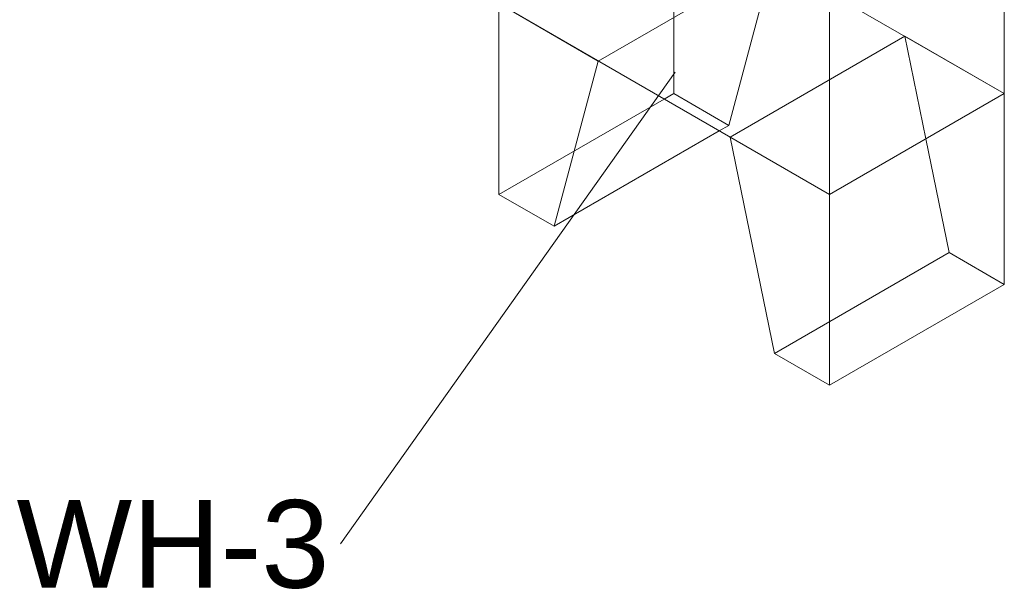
# Model space of a CAD drawing. Header units: inches. Extents: x -332 to 1204, y -60 to 270.
# Tile 30 of 91: x 0 to 50, y 100 to 130. Entities that reach past the tile are written whole.
import ezdxf

# ---------------------------------------------------------------- set-up
doc = ezdxf.new("R2010")
doc.units = ezdxf.units.IN
doc.header["$MEASUREMENT"] = 0
doc.layers.add('P-SANR-FIXT', color=6, linetype='Continuous', lineweight=9)
doc.layers.add('P-SANR-FIXT-IDEN', color=2, linetype='Continuous', lineweight=9)
doc.styles.add('Arial', font='arial.ttf', dxfattribs={"height": 4.5})

# ---------------------------------------------------------------- blocks, each defined once
blk = doc.blocks.new('Safety Shower_Tankless_Water_Heater-Keltech-SNA_Series - SNA363_480D-V3-HOT AND COLD WATER RISER DIAGRAM')
at = {"layer": 'P-SANR-FIXT'}
for p, q in [((24.324, 169.619), (33.299, 174.8)), ((33.299, 174.8), (33.299, 135.608)), ((33.299, 174.8), (50.269, 165.002)), ((24.324, 130.427), (24.324, 169.619)), ((41.295, 159.821), (24.324, 169.619)), ((38.289, 165.385), (38.289, 164.618)), ((50.269, 165.002), (41.295, 159.821)), ((50.269, 125.81), (50.269, 165.002)), ((41.295, 159.821), (41.295, 120.629)), ((26.976, 145.634), (26.247, 146.055)), ((45.486, 138.562), (46.216, 138.141)), ((24.324, 130.427), (33.299, 135.608)), ((33.299, 135.608), (24.324, 130.427)), ((33.299, 129.717), (33.299, 135.608)), ((33.299, 135.608), (38.4, 132.663)), ((50.269, 125.81), (33.299, 135.608)), ((29.426, 127.481), (38.4, 132.663)), ((38.4, 132.663), (36.127, 124.177)), ((29.426, 127.481), (24.324, 130.427)), ((24.324, 130.427), (24.324, 120.629)), ((41.295, 120.629), (24.324, 130.427)), ((33.299, 125.81), (33.299, 129.703)), ((36.193, 123.574), (45.167, 128.756)), ((46.245, 123.487), (45.167, 128.756)), ((45.167, 128.756), (50.269, 125.81)), ((27.153, 118.996), (29.426, 127.481)), ((24.324, 120.629), (32.809, 125.528)), ((32.809, 125.528), (33.299, 125.81)), ((36.127, 124.177), (33.299, 125.81)), ((41.295, 120.629), (50.269, 125.81)), ((41.295, 120.629), (50.269, 125.81)), ((50.269, 125.81), (50.269, 116.012)), ((35.638, 123.895), (27.153, 118.996)), ((36.127, 124.177), (35.638, 123.895)), ((41.295, 120.629), (36.193, 123.574)), ((36.193, 123.574), (38.466, 112.464)), ((47.441, 117.645), (46.245, 123.487)), ((24.324, 120.629), (27.153, 118.996)), ((41.295, 110.831), (41.295, 120.629)), ((47.441, 117.645), (38.466, 112.464)), ((50.269, 116.012), (47.441, 117.645)), ((41.295, 110.831), (50.269, 116.012)), ((38.466, 112.464), (41.295, 110.831))]:
    blk.add_line(p, q, dxfattribs=at)

msp = doc.modelspace()

# ---------------------------------------------------------------- linework, layer by layer
at = {"layer": 'P-SANR-FIXT-IDEN'}
msp.add_line((33.377, 126.916), (16.189, 102.685), dxfattribs=at)

# ---------------------------------------------------------------- block references
at = {"layer": 'P-SANR-FIXT'}
msp.add_blockref('Safety Shower_Tankless_Water_Heater-Keltech-SNA_Series - SNA363_480D-V3-HOT AND COLD WATER RISER DIAGRAM', (0, 0), dxfattribs=at)

# ---------------------------------------------------------------- texts
at = {"layer": 'P-SANR-FIXT-IDEN', "insert": (-0.441, 104.939), "char_height": 4.5, "width": 19.998, "attachment_point": 1, "style": 'Arial'}
msp.add_mtext('WH-3', dxfattribs=at)

doc.saveas('drawing.dxf')
